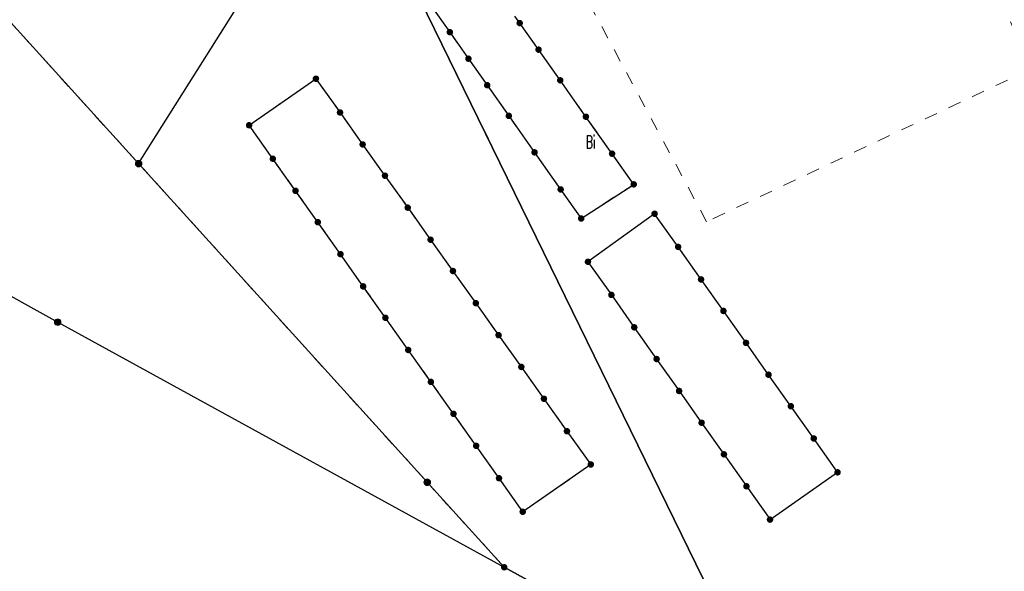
# Model space of a CAD drawing. Header units: millimetres. Extents: x 5507581 to 5508583, y 5765457 to 5766184.
# Tile 8 of 59: x 5507797 to 5507872, y 5765553 to 5765595. Entities that reach past the tile are written whole.
import ezdxf
from ezdxf.enums import TextEntityAlignment as Align

# ---------------------------------------------------------------- set-up
doc = ezdxf.new("R2010")
doc.units = ezdxf.units.MM
doc.linetypes.add('PRZER1-1', pattern=[2, 1, -1])
doc.layers.get('0').update_dxf_attribs({"lineweight": 18})
doc.layers.add('EGDE', color=122, linetype='Continuous', lineweight=18)
doc.layers.add('EGPG', color=7, linetype='Continuous', lineweight=18)
doc.layers.add('EGUG', color=7, linetype='Continuous', lineweight=18, true_color=0x008000)
doc.layers.add('EGUG_O', color=7, linetype='Continuous', lineweight=18, true_color=0x008000)
doc.styles.add('opisy', font='romans.shx', dxfattribs={"width": 0.6})

# ---------------------------------------------------------------- blocks, each defined once
blk = doc.blocks.new('D_GEPPGD1_1')
at = {"true_color": 0xffffff}
blk.add_hatch(color=7, dxfattribs=at).paths.add_polyline_path([(0, -0.25), (0.077254, -0.237764), (0.146946, -0.202254), (0.202254, -0.146946), (0.237764, -0.077254), (0.25, 0), (0.237764, 0.077254), (0.202254, 0.146946), (0.146946, 0.202254), (0.077254, 0.237764), (0, 0.25), (-0.077254, 0.237764), (-0.146946, 0.202254), (-0.202254, 0.146946), (-0.237764, 0.077254), (-0.25, 0), (-0.237764, -0.077254), (-0.202254, -0.146946), (-0.146946, -0.202254), (-0.077254, -0.237764)])
at = {"color": 0}
blk.add_lwpolyline([(0, 0.25), (0.077254, 0.237764), (0.146946, 0.202254), (0.202254, 0.146946), (0.237764, 0.077254), (0.25, 0), (0.237764, -0.077254), (0.202254, -0.146946), (0.146946, -0.202254), (0.077254, -0.237764), (0, -0.25), (-0.077254, -0.237764), (-0.146946, -0.202254), (-0.202254, -0.146946), (-0.237764, -0.077254), (-0.25, 0), (-0.237764, 0.077254), (-0.202254, 0.146946), (-0.146946, 0.202254), (-0.077254, 0.237764)], close=True, dxfattribs=at)
blk = doc.blocks.new('D_GEPPGD1_2')
at = {"true_color": 0xffffff}
blk.add_hatch(color=7, dxfattribs=at).paths.add_polyline_path([(0, -0.25), (0.077254, -0.237764), (0.146946, -0.202254), (0.202254, -0.146946), (0.237764, -0.077254), (0.25, 0), (0.237764, 0.077254), (0.202254, 0.146946), (0.146946, 0.202254), (0.077254, 0.237764), (0, 0.25), (-0.077254, 0.237764), (-0.146946, 0.202254), (-0.202254, 0.146946), (-0.237764, 0.077254), (-0.25, 0), (-0.237764, -0.077254), (-0.202254, -0.146946), (-0.146946, -0.202254), (-0.077254, -0.237764)])
blk.add_hatch(color=0).paths.add_polyline_path([(0, -0.045), (0.013906, -0.042798), (0.02645, -0.036406), (0.036406, -0.02645), (0.042798, -0.013906), (0.045, 0), (0.042798, 0.013906), (0.036406, 0.02645), (0.02645, 0.036406), (0.013906, 0.042798), (0, 0.045), (-0.013906, 0.042798), (-0.02645, 0.036406), (-0.036406, 0.02645), (-0.042798, 0.013906), (-0.045, 0), (-0.042798, -0.013906), (-0.036406, -0.02645), (-0.02645, -0.036406), (-0.013906, -0.042798)])

msp = doc.modelspace()

# ---------------------------------------------------------------- linework, layer by layer
at = {"layer": 'EGDE', "linetype": 'Continuous', "lineweight": 30}
for points in [[(5507581.013, 5765694.18), (5507591.06, 5765687.238), (5507601.718, 5765680.901), (5507609.498, 5765676.249), (5507631.035, 5765664.041), (5507641.153, 5765659.463), (5507721.233, 5765616.121), (5507727.712, 5765612.759), (5507751.074, 5765598.621), (5507799.517, 5765571.683), (5507833.802, 5765552.875), (5507854.091, 5765541.744), (5507885.517, 5765522.498), (5507911.13, 5765506.812), (5507923.346, 5765499.31), (5507957.235, 5765481.932), (5507972.443, 5765476.99), (5507977.604, 5765475.288), (5507980.593, 5765473.675)], [(5507826.233, 5765598.754), (5507854.091, 5765541.744), (5507833.802, 5765552.875), (5507827.892, 5765559.396), (5507805.729, 5765583.849), (5507813.054, 5765595.501)], [(5507854.091, 5765541.744), (5507826.233, 5765598.754)], [(5507828.178, 5765595.988), (5507829.625, 5765593.94), (5507831.052, 5765591.902), (5507832.499, 5765589.865), (5507834.154, 5765587.512), (5507836.129, 5765584.716), (5507838.135, 5765581.872), (5507839.716, 5765579.637), (5507843.747, 5765582.26), (5507842.083, 5765584.613), (5507840.077, 5765587.448), (5507838.102, 5765590.243), (5507836.438, 5765592.596), (5507834.991, 5765594.633), (5507834.619, 5765595.155)]]:
    msp.add_lwpolyline(points, dxfattribs=at)
for points in [[(5507776.821, 5765621.728), (5507773.339, 5765619.588), (5507805.729, 5765583.849), (5507813.054, 5765595.501)], [(5507773.339, 5765619.588), (5507751.074, 5765598.621), (5507799.517, 5765571.683), (5507833.802, 5765552.875), (5507827.892, 5765559.396), (5507805.729, 5765583.849)], [(5507816.034, 5765584.226), (5507814.214, 5765586.795), (5507819.344, 5765590.364), (5507821.194, 5765587.775), (5507822.931, 5765585.324), (5507824.646, 5765582.923), (5507826.393, 5765580.472), (5507828.15, 5765578.011), (5507829.866, 5765575.61), (5507831.623, 5765573.14), (5507833.37, 5765570.689), (5507835.116, 5765568.248), (5507836.853, 5765565.807), (5507838.621, 5765563.317), (5507840.45, 5765560.758), (5507835.222, 5765557.137), (5507833.402, 5765559.706), (5507831.644, 5765562.197), (5507829.908, 5765564.648), (5507828.171, 5765567.098), (5507826.434, 5765569.549), (5507824.677, 5765572.02), (5507822.971, 5765574.432), (5507821.224, 5765576.902), (5507819.487, 5765579.353), (5507817.781, 5765581.765)], [(5507852.402, 5765559.091), (5507854.211, 5765556.532), (5507859.4, 5765560.162), (5507857.569, 5765562.761), (5507855.812, 5765565.231), (5507854.096, 5765567.653), (5507852.369, 5765570.094), (5507850.633, 5765572.545), (5507848.916, 5765574.966), (5507847.159, 5765577.457), (5507845.35, 5765580.006), (5507840.233, 5765576.318), (5507842.032, 5765573.778), (5507843.789, 5765571.288), (5507845.506, 5765568.856), (5507847.233, 5765566.405), (5507848.959, 5765563.964), (5507850.675, 5765561.543)]]:
    msp.add_lwpolyline(points, close=True, dxfattribs=at)
at = {"layer": 'EGUG', "color": 96, "linetype": 'PRZER1-1', "lineweight": 18, "true_color": 0x008000}
for points in [[(5507581.013, 5765694.18), (5507591.06, 5765687.238), (5507601.718, 5765680.901), (5507609.498, 5765676.249), (5507631.035, 5765664.041), (5507641.153, 5765659.463), (5507721.233, 5765616.121), (5507727.712, 5765612.759), (5507751.074, 5765598.621), (5507799.517, 5765571.683), (5507833.802, 5765552.875), (5507854.091, 5765541.744), (5507885.517, 5765522.498), (5507911.13, 5765506.812), (5507923.346, 5765499.31), (5507957.235, 5765481.932), (5507972.443, 5765476.99), (5507977.604, 5765475.288), (5507980.593, 5765473.675)], [(5507826.233, 5765598.754), (5507854.091, 5765541.744), (5507833.802, 5765552.875), (5507827.892, 5765559.396), (5507805.729, 5765583.849), (5507773.339, 5765619.588)], [(5507828.178, 5765595.988), (5507829.625, 5765593.94), (5507831.052, 5765591.902), (5507832.499, 5765589.865), (5507834.154, 5765587.512), (5507836.129, 5765584.716), (5507838.135, 5765581.872), (5507839.716, 5765579.637), (5507843.747, 5765582.26), (5507842.083, 5765584.613), (5507840.077, 5765587.448), (5507838.102, 5765590.243), (5507836.438, 5765592.596), (5507834.991, 5765594.633), (5507834.619, 5765595.155)]]:
    msp.add_lwpolyline(points, dxfattribs=at)
for points in [[(5507845.802, 5765656.13), (5507852.949, 5765639.809), (5507856.961, 5765630.648), (5507858.164, 5765627.895), (5507864.657, 5765613.049), (5507874.256, 5765591.115), (5507849.343, 5765579.393), (5507839.522, 5765597.667), (5507854.432, 5765605.302), (5507831.434, 5765650.189)], [(5507773.339, 5765619.588), (5507751.074, 5765598.621), (5507799.517, 5765571.683), (5507833.802, 5765552.875), (5507827.892, 5765559.396), (5507805.729, 5765583.849)], [(5507816.034, 5765584.226), (5507814.214, 5765586.795), (5507819.344, 5765590.364), (5507821.194, 5765587.775), (5507822.931, 5765585.324), (5507824.646, 5765582.923), (5507826.393, 5765580.472), (5507828.15, 5765578.011), (5507829.866, 5765575.61), (5507831.623, 5765573.14), (5507833.37, 5765570.689), (5507835.116, 5765568.248), (5507836.853, 5765565.807), (5507838.621, 5765563.317), (5507840.45, 5765560.758), (5507835.222, 5765557.137), (5507833.402, 5765559.706), (5507831.644, 5765562.197), (5507829.908, 5765564.648), (5507828.171, 5765567.098), (5507826.434, 5765569.549), (5507824.677, 5765572.02), (5507822.971, 5765574.432), (5507821.224, 5765576.902), (5507819.487, 5765579.353), (5507817.781, 5765581.765)]]:
    msp.add_lwpolyline(points, close=True, dxfattribs=at)

# ---------------------------------------------------------------- block references
at = {"layer": 'EGPG', "color": 7, "linetype": 'Continuous', "lineweight": 18}
for name, p in [('D_GEPPGD1_2', (5507834.991, 5765594.633)), ('D_GEPPGD1_2', (5507829.625, 5765593.94)), ('D_GEPPGD1_2', (5507836.438, 5765592.596)), ('D_GEPPGD1_2', (5507831.052, 5765591.902)), ('D_GEPPGD1_2', (5507819.344, 5765590.364)), ('D_GEPPGD1_2', (5507832.499, 5765589.865)), ('D_GEPPGD1_2', (5507838.102, 5765590.243)), ('D_GEPPGD1_2', (5507821.194, 5765587.775)), ('D_GEPPGD1_2', (5507834.154, 5765587.512)), ('D_GEPPGD1_2', (5507840.077, 5765587.448)), ('D_GEPPGD1_2', (5507814.214, 5765586.795)), ('D_GEPPGD1_2', (5507822.931, 5765585.324)), ('D_GEPPGD1_2', (5507836.129, 5765584.716)), ('D_GEPPGD1_2', (5507842.083, 5765584.613)), ('D_GEPPGD1_1', (5507805.729, 5765583.849)), ('D_GEPPGD1_2', (5507816.034, 5765584.226)), ('D_GEPPGD1_2', (5507824.646, 5765582.923)), ('D_GEPPGD1_2', (5507817.781, 5765581.765)), ('D_GEPPGD1_2', (5507838.135, 5765581.872)), ('D_GEPPGD1_2', (5507843.747, 5765582.26)), ('D_GEPPGD1_2', (5507826.393, 5765580.472)), ('D_GEPPGD1_2', (5507819.487, 5765579.353)), ('D_GEPPGD1_2', (5507839.716, 5765579.637)), ('D_GEPPGD1_2', (5507845.35, 5765580.006)), ('D_GEPPGD1_2', (5507828.15, 5765578.011)), ('D_GEPPGD1_2', (5507847.159, 5765577.457)), ('D_GEPPGD1_2', (5507821.224, 5765576.902)), ('D_GEPPGD1_2', (5507840.233, 5765576.318)), ('D_GEPPGD1_2', (5507829.866, 5765575.61)), ('D_GEPPGD1_2', (5507848.916, 5765574.966)), ('D_GEPPGD1_2', (5507822.971, 5765574.432)), ('D_GEPPGD1_2', (5507842.032, 5765573.778)), ('D_GEPPGD1_2', (5507831.623, 5765573.14)), ('D_GEPPGD1_2', (5507850.633, 5765572.545)), ('D_GEPPGD1_2', (5507824.677, 5765572.02)), ('D_GEPPGD1_1', (5507799.517, 5765571.683)), ('D_GEPPGD1_2', (5507843.789, 5765571.288)), ('D_GEPPGD1_2', (5507833.37, 5765570.689)), ('D_GEPPGD1_2', (5507826.434, 5765569.549)), ('D_GEPPGD1_2', (5507852.369, 5765570.094)), ('D_GEPPGD1_2', (5507845.506, 5765568.856)), ('D_GEPPGD1_2', (5507835.116, 5765568.248)), ('D_GEPPGD1_2', (5507854.096, 5765567.653)), ('D_GEPPGD1_2', (5507828.171, 5765567.098)), ('D_GEPPGD1_2', (5507836.853, 5765565.807)), ('D_GEPPGD1_2', (5507847.233, 5765566.405)), ('D_GEPPGD1_2', (5507855.812, 5765565.231)), ('D_GEPPGD1_2', (5507829.908, 5765564.648)), ('D_GEPPGD1_2', (5507848.959, 5765563.964)), ('D_GEPPGD1_2', (5507838.621, 5765563.317)), ('D_GEPPGD1_2', (5507857.569, 5765562.761)), ('D_GEPPGD1_2', (5507831.644, 5765562.197)), ('D_GEPPGD1_2', (5507850.675, 5765561.543)), ('D_GEPPGD1_2', (5507840.45, 5765560.758)), ('D_GEPPGD1_2', (5507833.402, 5765559.706)), ('D_GEPPGD1_2', (5507859.4, 5765560.162)), ('D_GEPPGD1_1', (5507827.892, 5765559.396)), ('D_GEPPGD1_2', (5507852.402, 5765559.091)), ('D_GEPPGD1_2', (5507835.222, 5765557.137)), ('D_GEPPGD1_2', (5507854.211, 5765556.532)), ('D_GEPPGD1_2', (5507833.802, 5765552.875))]:
    msp.add_blockref(name, p, dxfattribs=at)

# ---------------------------------------------------------------- texts
at = {"layer": 'EGUG_O', "color": 96, "linetype": 'Continuous', "lineweight": 20, "ltscale": 0.2, "true_color": 0x008000, "style": 'opisy', "width": 0.6}
msp.add_text('Bi', height=1, dxfattribs=at).set_placement((5507840.444, 5765585.013), align=Align.CENTER)

doc.saveas('drawing.dxf')
